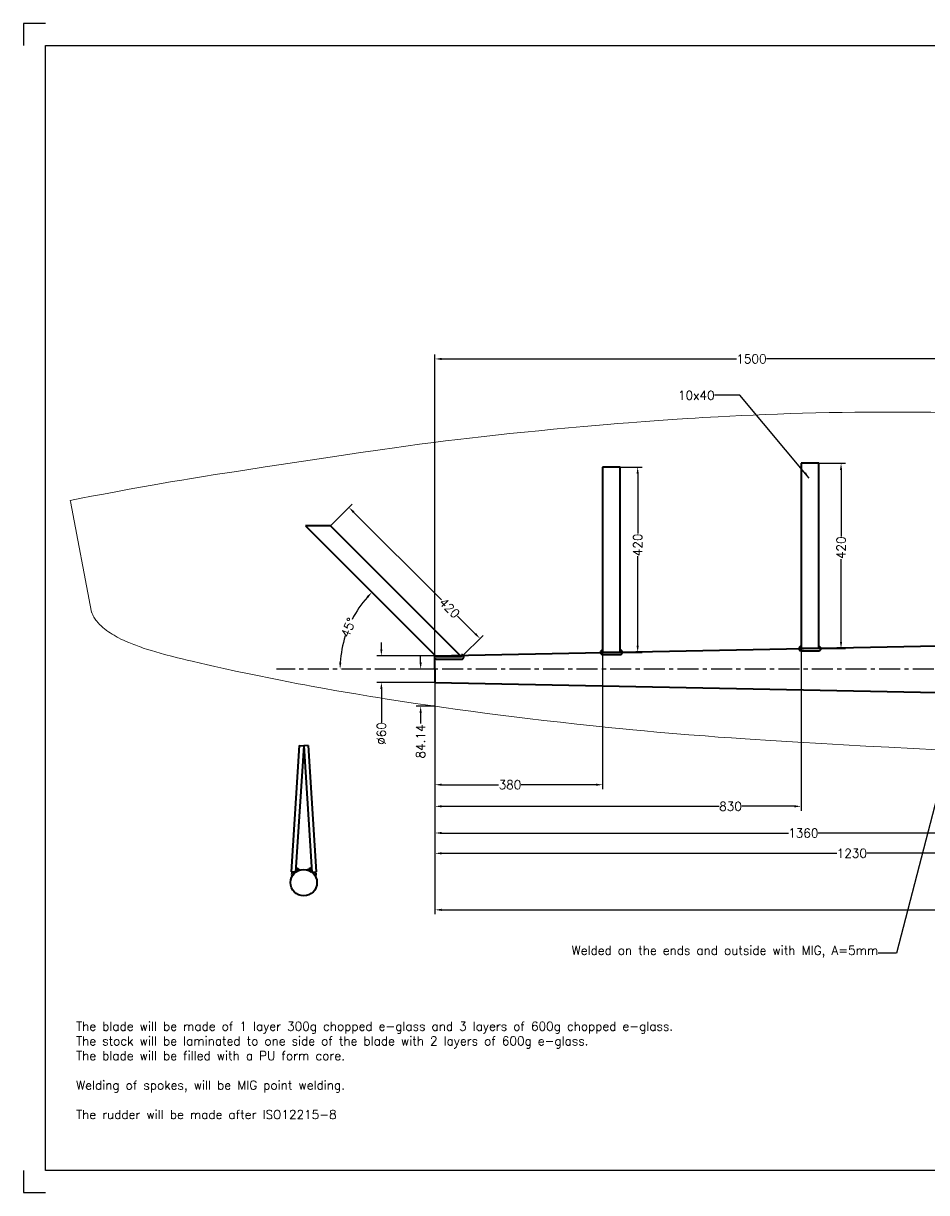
# Model space of a CAD drawing. Extents: x -3705 to 390, y -788 to 1862.
# Tile 1 of 5: x -3705 to -1658, y -788 to 1862. Entities that reach past the tile are written whole.
import ezdxf

# ---------------------------------------------------------------- set-up
doc = ezdxf.new("R2010")
doc.units = 0
doc.header["$LTSCALE"] = 1.5
doc.header["$PDMODE"] = 2
doc.header["$PDSIZE"] = 5
doc.linetypes.add('CENTER', pattern=[50.8, 31.75, -6.35, 6.35, -6.35])
doc.layers.get('DEFPOINTS').update_dxf_attribs({"linetype": 'CONTINUOUS'})
for name, color, linetype, lineweight in [('Blade', 1, 'CONTINUOUS', 15), ('DIMS', 7, 'CONTINUOUS', 15), ('STOCK', 5, 'CONTINUOUS', 35)]:
    doc.layers.add(name, color=color, linetype=linetype, lineweight=lineweight)
doc.layers.add('CENTER', color=9, linetype='CENTER')
doc.layers.add('RAMME', color=7, linetype='CONTINUOUS')
doc.styles.add('ROMANS', font='romans')
doc.dimstyles.new('Text 20', dxfattribs={"dimtxt": 20, "dimasz": 15, "dimexe": 10, "dimexo": 0, "dimgap": 0, "dimtad": 0, "dimdsep": 46, "dimtxsty": 'ROMANS', "dimcen": 10, "dimazin": 2, "dimtfac": 0.65, "dimtofl": 0, "dimtmove": 0, "dimatfit": 0, "dimfxl": 0, "dimtolj": 1, "dimarcsym": 0})

# ---------------------------------------------------------------- blocks, each defined once
blk = doc.blocks.new('*D9')
at = {"layer": 'DEFPOINTS', "color": 0, "transparency": 16777216}
for p in [(-2772, 368.5), (188, 139.7), (188, -147.1)]:
    blk.add_point(p, dxfattribs=at)
at = {"layer": 'DIMS', "color": 0, "lineweight": -2, "transparency": 16777216}
for p, q in [((-2772, 368.5), (-2772, -157.1)), ((188, 139.7), (188, -157.1)), ((-2757, -147.1), (-1230.7, -147.1)), ((173, -147.1), (-1160.3, -147.1))]:
    blk.add_line(p, q, dxfattribs=at)
at = {"layer": 'DIMS', "color": 0, "transparency": 16777216}
for points in [[(-2757, -144.6), (-2757, -149.6), (-2772, -147.1)], [(173, -144.6), (173, -149.6), (188, -147.1)]]:
    blk.add_solid(points, dxfattribs=at)
at = {"layer": 'DIMS', "color": 0, "transparency": 16777216, "insert": (-1195.5, -147.1), "char_height": 20, "attachment_point": 5, "style": 'ROMANS'}
blk.add_mtext('\\A1;2960', dxfattribs=at)
blk = doc.blocks.new('*D19')
at = {"layer": 'DEFPOINTS', "color": 0, "transparency": 16777216}
for p in [(-3008.9, 722.9), (-2669.9, 467.9), (-2711.9, 426)]:
    blk.add_point(p, dxfattribs=at)
at = {"layer": 'DIMS', "color": 0, "lineweight": -2, "transparency": 16777216}
for p, q in [((-3008.9, 722.9), (-2959.8, 772)), ((-2956.3, 754.3), (-2757.2, 555.2)), ((-2680.5, 478.5), (-2720.8, 518.8)), ((-2711.9, 426), (-2662.9, 475))]:
    blk.add_line(p, q, dxfattribs=at)
at = {"layer": 'DIMS', "color": 0, "transparency": 16777216}
for points in [[(-2954.5, 756.1), (-2958.1, 752.5), (-2966.9, 764.9)], [(-2678.8, 480.3), (-2682.3, 476.8), (-2669.9, 467.9)]]:
    blk.add_solid(points, dxfattribs=at)
at = {"layer": 'DIMS', "color": 0, "transparency": 16777216, "insert": (-2739, 537), "char_height": 20, "attachment_point": 5, "rotation": 315, "style": 'ROMANS'}
blk.add_mtext('\\A1;420', dxfattribs=at)
blk = doc.blocks.new('*D20')
at = {"layer": 'DEFPOINTS', "color": 0, "transparency": 16777216}
for p in [(-2352, 856.5), (-2352, 436.5), (-2312.5, 436.5)]:
    blk.add_point(p, dxfattribs=at)
at = {"layer": 'DIMS', "color": 0, "lineweight": -2, "transparency": 16777216}
for p, q in [((-2352, 856.5), (-2302.5, 856.5)), ((-2312.5, 841.5), (-2312.5, 705.7)), ((-2312.5, 451.5), (-2312.5, 654.3)), ((-2352, 436.5), (-2302.5, 436.5))]:
    blk.add_line(p, q, dxfattribs=at)
at = {"layer": 'DIMS', "color": 0, "transparency": 16777216}
for points in [[(-2315, 841.5), (-2310, 841.5), (-2312.5, 856.5)], [(-2315, 451.5), (-2310, 451.5), (-2312.5, 436.5)]]:
    blk.add_solid(points, dxfattribs=at)
at = {"layer": 'DIMS', "color": 0, "transparency": 16777216, "insert": (-2312.5, 680), "char_height": 20, "attachment_point": 5, "rotation": 90, "style": 'ROMANS'}
blk.add_mtext('\\A1;420', dxfattribs=at)
blk = doc.blocks.new('*D21')
at = {"layer": 'DEFPOINTS', "color": 0, "transparency": 16777216}
for p in [(-1902, 865), (-1902, 445), (-1851.5, 445)]:
    blk.add_point(p, dxfattribs=at)
at = {"layer": 'DIMS', "color": 0, "lineweight": -2, "transparency": 16777216}
for p, q in [((-1902, 865), (-1841.5, 865)), ((-1851.5, 850), (-1851.5, 699.2)), ((-1851.5, 460), (-1851.5, 647.8)), ((-1902, 445), (-1841.5, 445))]:
    blk.add_line(p, q, dxfattribs=at)
at = {"layer": 'DIMS', "color": 0, "transparency": 16777216}
for points in [[(-1854, 850), (-1849, 850), (-1851.5, 865)], [(-1854, 460), (-1849, 460), (-1851.5, 445)]]:
    blk.add_solid(points, dxfattribs=at)
at = {"layer": 'DIMS', "color": 0, "transparency": 16777216, "insert": (-1851.5, 673.5), "char_height": 20, "attachment_point": 5, "rotation": 90, "style": 'ROMANS'}
blk.add_mtext('\\A1;420', dxfattribs=at)
blk = doc.blocks.new('*D23')
at = {"layer": 'DEFPOINTS', "color": 0, "transparency": 16777216}
for p in [(-3065.4, 722.9), (-2954.1, 521.6), (-2768.5, 426), (-3131, 398.5), (340, 398.5)]:
    blk.add_point(p, dxfattribs=at)
at = {"layer": 'DIMS', "color": 0, "lineweight": -2, "transparency": 16777216}
for start, end in [(138.4928, 152.8386), (162.1614, 176.5072)]:
    blk.add_arc((-2741, 398.5), 246.1, start, end, dxfattribs=at)
at = {"layer": 'DIMS', "color": 0, "transparency": 16777216}
for points in [[(-2927.1, 563.3), (-2923.5, 559.9), (-2915, 572.5)], [(-2984.1, 413.4), (-2989.1, 413.6), (-2987.1, 398.5)]]:
    blk.add_solid(points, dxfattribs=at)
at = {"layer": 'DIMS', "color": 0, "transparency": 16777216, "insert": (-2968.4, 492.7), "char_height": 20, "attachment_point": 5, "rotation": 67.5, "style": 'ROMANS'}
blk.add_mtext('\\A1;45°', dxfattribs=at)
blk = doc.blocks.new('*D24')
at = {"layer": 'DEFPOINTS', "color": 0, "transparency": 16777216}
for p in [(-2392, 436.5), (-2772, 368.5), (-2392, 136.5)]:
    blk.add_point(p, dxfattribs=at)
at = {"layer": 'DIMS', "color": 0, "lineweight": -2, "transparency": 16777216}
for p, q in [((-2392, 436.5), (-2392, 126.5)), ((-2772, 368.5), (-2772, 126.5)), ((-2757, 136.5), (-2627.7, 136.5)), ((-2407, 136.5), (-2576.3, 136.5))]:
    blk.add_line(p, q, dxfattribs=at)
at = {"layer": 'DIMS', "color": 0, "transparency": 16777216}
for points in [[(-2757, 139), (-2757, 134), (-2772, 136.5)], [(-2407, 139), (-2407, 134), (-2392, 136.5)]]:
    blk.add_solid(points, dxfattribs=at)
at = {"layer": 'DIMS', "color": 0, "transparency": 16777216, "insert": (-2602, 136.5), "char_height": 20, "attachment_point": 5, "style": 'ROMANS'}
blk.add_mtext('\\A1;380', dxfattribs=at)
blk = doc.blocks.new('*D25')
at = {"layer": 'DEFPOINTS', "color": 0, "transparency": 16777216}
for p in [(-1942, 445), (-2772, 368.5), (-1942, 87.5)]:
    blk.add_point(p, dxfattribs=at)
at = {"layer": 'DIMS', "color": 0, "lineweight": -2, "transparency": 16777216}
for p, q in [((-1942, 445), (-1942, 77.5)), ((-2772, 368.5), (-2772, 77.5)), ((-2757, 87.5), (-2127.7, 87.5)), ((-1957, 87.5), (-2076.3, 87.5))]:
    blk.add_line(p, q, dxfattribs=at)
at = {"layer": 'DIMS', "color": 0, "transparency": 16777216}
for points in [[(-2757, 90), (-2757, 85), (-2772, 87.5)], [(-1957, 90), (-1957, 85), (-1942, 87.5)]]:
    blk.add_solid(points, dxfattribs=at)
at = {"layer": 'DIMS', "color": 0, "transparency": 16777216, "insert": (-2102, 87.5), "char_height": 20, "attachment_point": 5, "style": 'ROMANS'}
blk.add_mtext('\\A1;830', dxfattribs=at)
blk = doc.blocks.new('*D26')
at = {"layer": 'DEFPOINTS', "color": 0, "transparency": 16777216}
for p in [(-1542, 451), (-2772, 368.5), (-1542, -19)]:
    blk.add_point(p, dxfattribs=at)
at = {"layer": 'DIMS', "color": 0, "lineweight": -2, "transparency": 16777216}
for p, q in [((-1542, 451), (-1542, -29)), ((-2772, 368.5), (-2772, -29)), ((-2757, -19), (-1860.8, -19)), ((-1557, -19), (-1793.2, -19))]:
    blk.add_line(p, q, dxfattribs=at)
at = {"layer": 'DIMS', "color": 0, "transparency": 16777216}
for points in [[(-2757, -16.5), (-2757, -21.5), (-2772, -19)], [(-1557, -16.5), (-1557, -21.5), (-1542, -19)]]:
    blk.add_solid(points, dxfattribs=at)
at = {"layer": 'DIMS', "color": 0, "transparency": 16777216, "insert": (-1827, -19), "char_height": 20, "attachment_point": 5, "style": 'ROMANS'}
blk.add_mtext('\\A1;1230', dxfattribs=at)
blk = doc.blocks.new('*D27')
at = {"layer": 'DEFPOINTS', "color": 0, "transparency": 16777216}
for p in [(-2772, 368.5), (-1412, 341), (-1412, 27)]:
    blk.add_point(p, dxfattribs=at)
at = {"layer": 'DIMS', "color": 0, "lineweight": -2, "transparency": 16777216}
for p, q in [((-2772, 368.5), (-2772, 17)), ((-1412, 341), (-1412, 17)), ((-2757, 27), (-1970.8, 27)), ((-1427, 27), (-1903.2, 27))]:
    blk.add_line(p, q, dxfattribs=at)
at = {"layer": 'DIMS', "color": 0, "transparency": 16777216}
for points in [[(-2757, 29.5), (-2757, 24.5), (-2772, 27)], [(-1427, 29.5), (-1427, 24.5), (-1412, 27)]]:
    blk.add_solid(points, dxfattribs=at)
at = {"layer": 'DIMS', "color": 0, "transparency": 16777216, "insert": (-1937, 27), "char_height": 20, "attachment_point": 5, "style": 'ROMANS'}
blk.add_mtext('\\A1;1360', dxfattribs=at)
blk = doc.blocks.new('*D31')
at = {"layer": 'DEFPOINTS', "color": 0, "transparency": 16777216}
for p in [(-2772, 1101.5), (-2772, 398.5), (-1272, 398.5)]:
    blk.add_point(p, dxfattribs=at)
at = {"layer": 'DIMS', "color": 0, "lineweight": -2, "transparency": 16777216}
for p, q in [((-2772, 398.5), (-2772, 1111.5)), ((-2757, 1101.5), (-2088.3, 1101.5)), ((-1287, 1101.5), (-2020.7, 1101.5)), ((-1272, 398.5), (-1272, 1111.5))]:
    blk.add_line(p, q, dxfattribs=at)
at = {"layer": 'DIMS', "color": 0, "transparency": 16777216}
for points in [[(-2757, 1104), (-2757, 1099), (-2772, 1101.5)], [(-1287, 1104), (-1287, 1099), (-1272, 1101.5)]]:
    blk.add_solid(points, dxfattribs=at)
at = {"layer": 'DIMS', "color": 0, "transparency": 16777216, "insert": (-2054.5, 1101.5), "char_height": 20, "attachment_point": 5, "style": 'ROMANS'}
blk.add_mtext('\\A1;1500', dxfattribs=at)
blk = doc.blocks.new('HA545-blade')
at = {"layer": 'Blade'}
for p, q in [((0, 62), (0.1, 568.8)), ((-2326.5, 380), (-2278.3, 128.7)), ((0, 62), (0, -62)), ((0, -194.9), (0, -62))]:
    blk.add_line(p, q, dxfattribs=at)
for points in [[(0.1, 570.3), (-47.4, 572.4), (-71.1, 573.4), (-94.7, 574.4), (-129.9, 575.7), (-164.9, 577), (-199.8, 578.1), (-234.4, 579.2), (-272.6, 580.1), (-310.4, 581), (-329.2, 581.3), (-347.9, 581.6), (-375.7, 582), (-403.4, 582.3), (-430.7, 582.5), (-457.8, 582.6), (-488.2, 582.6), (-518.2, 582.5), (-547.9, 582.2), (-577.3, 581.8), (-606.4, 581.3), (-636.7, 580.6), (-666.6, 579.9), (-695.1, 579), (-723.4, 578.1), (-751.4, 577), (-778.5, 575.9), (-805.3, 574.7), (-831.9, 573.4), (-858.3, 572), (-875.7, 571.1), (-893, 570.1), (-910.4, 569), (-927.7, 567.9), (-962.1, 565.6), (-992.9, 563.5), (-1023.6, 561.2), (-1061.4, 558.3), (-1085.5, 556.3), (-1109.7, 554.3), (-1136.2, 552.1), (-1162.6, 549.8), (-1197, 546.7), (-1231.2, 543.6), (-1264.4, 540.4), (-1297.4, 537.2), (-1330.3, 533.8), (-1363, 530.3), (-1395.5, 526.7), (-1422, 523.7), (-1448.4, 520.6), (-1476, 517.2), (-1503.4, 513.8), (-1534.9, 509.6), (-1566.2, 505.4), (-1597.1, 501.1), (-1618.8, 498), (-1640.3, 494.9), (-1669, 490.6), (-1697.5, 486.4), (-1752.3, 478.1), (-1848.7, 463.6), (-1884.9, 458.1), (-1935.2, 450.5), (-1960.4, 446.7), (-1998.4, 440.8), (-2024.9, 436.6), (-2051.6, 432.2), (-2078.5, 427.8), (-2095.4, 424.9), (-2119.9, 420.7), (-2141.3, 416.9), (-2162.6, 413.1), (-2193.4, 407.6), (-2223.3, 402), (-2251.7, 396.7), (-2278.5, 391.6), (-2301.9, 387.1), (-2326.9, 382.1)], [(-2.1, -196.9), (-42.8, -195.4), (-83.3, -193.9), (-137, -191.9), (-190.2, -189.8), (-242.9, -187.7), (-301.5, -185.2), (-359.2, -182.6), (-415.9, -179.9), (-471.5, -177.2), (-523.3, -174.5), (-574, -171.7), (-623.5, -168.9), (-677.7, -165.7), (-714.5, -163.5), (-750.6, -161.2), (-774, -159.7), (-797.1, -158.1), (-827.6, -156), (-857.8, -153.9), (-887.6, -151.6), (-924.2, -148.8), (-960.5, -145.8), (-978.6, -144.3), (-996.7, -142.7), (-1025.2, -140.1), (-1051.6, -137.6), (-1073.8, -135.4), (-1107.5, -132.1), (-1141.4, -128.6), (-1178.6, -124.6), (-1215.8, -120.4), (-1253, -116.1), (-1290, -111.7), (-1320.7, -108), (-1351.3, -104.2), (-1381.7, -100.3), (-1418.4, -95.4), (-1449.1, -91.3), (-1479.6, -87), (-1509.8, -82.7), (-1544.4, -77.7), (-1578.7, -72.5), (-1612.6, -67.3), (-1629.5, -64.6), (-1646.4, -61.8), (-1662.9, -59.1), (-1679.3, -56.4), (-1703.2, -52.4), (-1726.9, -48.3), (-1750.6, -44.1), (-1780.4, -38.7), (-1795.2, -35.9), (-1810, -33.1), (-1832.1, -28.9), (-1854.3, -24.6), (-1876.4, -20.1), (-1898.6, -15.6), (-1925.2, -10), (-1951.9, -4.3), (-1978.9, 1.6), (-1998.8, 6), (-2018.8, 10.5), (-2031.4, 13.4), (-2050.1, 17.7), (-2061.4, 20.4), (-2072.7, 23.1), (-2084, 25.8), (-2092.1, 27.8), (-2100.2, 29.9), (-2106.8, 31.7), (-2113.4, 33.4), (-2123.2, 36.1), (-2132.8, 38.9), (-2142.4, 41.8), (-2151.9, 44.7), (-2161.2, 47.8), (-2165.9, 49.4), (-2170.5, 51), (-2178.4, 54), (-2182.5, 55.5), (-2186.6, 57.1), (-2190.3, 58.6), (-2194, 60.1), (-2200, 62.7), (-2206, 65.4), (-2211.8, 68.2), (-2217.5, 71.1), (-2220.2, 72.6), (-2223, 74.1), (-2227.5, 76.6), (-2231.9, 79.2), (-2236.1, 81.9), (-2240.3, 84.7), (-2244.3, 87.6), (-2246.2, 89), (-2248.1, 90.5), (-2250, 92), (-2251.8, 93.5), (-2253.6, 95), (-2255.3, 96.6), (-2257.8, 98.9), (-2260.3, 101.3), (-2262.6, 103.8), (-2264.8, 106.3), (-2266, 107.8), (-2267.2, 109.3), (-2268.7, 111.3), (-2270.1, 113.3), (-2271.5, 115.4), (-2273.1, 117.9), (-2274.5, 120.4), (-2275.8, 123.1), (-2277.1, 125.7), (-2278.2, 128.4)]]:
    blk.add_lwpolyline(points, dxfattribs=at)
for centre, radius, start, end in [((-44.7, 568.9), 44.8, 359.983, 1.8524), ((-2224.5, 399.6), 103.9, 189.6672, 190.88), ((-2276.3, 129.1), 2, 190.8735, 201.0849), ((-2273.4, 129.9), 1, 190.8746, 201.3266), ((-2, -194.9), 2, 268.0004, 359.9886)]:
    blk.add_arc(centre, radius, start, end, dxfattribs=at)
blk = doc.blocks.new('*D36')
at = {"layer": 'DEFPOINTS', "color": 0, "transparency": 16777216}
for p in [(-2772, 428.5), (-2893.5, 368.5), (-2772, 368.5)]:
    blk.add_point(p, dxfattribs=at)
at = {"layer": 'DIMS', "color": 0, "lineweight": -2, "transparency": 16777216}
for p, q in [((-2893.5, 443.5), (-2893.5, 458.5)), ((-2772, 428.5), (-2903.5, 428.5)), ((-2772, 368.5), (-2903.5, 368.5)), ((-2893.5, 353.5), (-2893.5, 277.7))]:
    blk.add_line(p, q, dxfattribs=at)
at = {"layer": 'DIMS', "color": 0, "transparency": 16777216}
for points in [[(-2896, 443.5), (-2891, 443.5), (-2893.5, 428.5)], [(-2896, 353.5), (-2891, 353.5), (-2893.5, 368.5)]]:
    blk.add_solid(points, dxfattribs=at)
at = {"layer": 'DIMS', "color": 0, "transparency": 16777216, "insert": (-2893.5, 252.5), "char_height": 20, "attachment_point": 5, "rotation": 90, "style": 'ROMANS'}
blk.add_mtext('\\A1;%%C60', dxfattribs=at)
blk = doc.blocks.new('*D37')
at = {"layer": 'DEFPOINTS', "color": 0, "transparency": 16777216}
for p in [(-2772, 398.5), (-2804.5, 314.4), (-2772, 314.4)]:
    blk.add_point(p, dxfattribs=at)
at = {"layer": 'DIMS', "color": 0, "lineweight": -2, "transparency": 16777216}
for p, q in [((-2804.5, 413.5), (-2804.5, 428.5)), ((-2772, 398.5), (-2814.5, 398.5)), ((-2772, 314.4), (-2814.5, 314.4)), ((-2804.5, 299.4), (-2804.5, 275))]:
    blk.add_line(p, q, dxfattribs=at)
at = {"layer": 'DIMS', "color": 0, "transparency": 16777216}
for points in [[(-2807, 413.5), (-2802, 413.5), (-2804.5, 398.5)], [(-2807, 299.4), (-2802, 299.4), (-2804.5, 314.4)]]:
    blk.add_solid(points, dxfattribs=at)
at = {"layer": 'DIMS', "color": 0, "transparency": 16777216, "insert": (-2804.5, 234.5), "char_height": 20, "attachment_point": 5, "rotation": 90, "style": 'ROMANS'}
blk.add_mtext('\\A1;84.14', dxfattribs=at)

msp = doc.modelspace()

# ---------------------------------------------------------------- linework, layer by layer
at = {"layer": 'CENTER'}
msp.add_line((340, 398.5), (-3131, 398.5), dxfattribs=at)
at = {"layer": 'DIMS'}
msp.add_line((-2772, 398.5), (-2772, 290), dxfattribs=at)
at = {"layer": 'RAMME'}
for p, q in [((-3655, 1862), (-3705, 1862)), ((-3705, 1862), (-3705, 1812)), ((-3655, -738), (-3655, 1812)), ((-3655, 1812), (340, 1812)), ((-3705, -738), (-3705, -788)), ((340, -738), (-3655, -738)), ((-3705, -788), (-3655, -788))]:
    msp.add_line(p, q, dxfattribs=at)
at = {"layer": 'STOCK'}
for p, q in [((-2352, 856.5), (-2392, 856.5)), ((-2392, 856.5), (-2392, 436.5)), ((-2352, 436.5), (-2352, 856.5)), ((-1902, 865), (-1942, 865)), ((-1942, 865), (-1942, 445)), ((-1902, 445), (-1902, 865)), ((-3008.881, 722.949), (-3065.449, 722.949)), ((-3065.449, 722.949), (-2768.464, 425.964)), ((-2711.896, 425.964), (-3008.881, 722.949)), ((-2772, 428.5), (-1412, 456)), ((-2772, 398.5), (-2772, 428.5)), ((-2711.896, 425.964), (-2768.464, 425.964)), ((-2352, 436.5), (-2392, 436.5)), ((-2392, 431.5), (-2352, 431.5)), ((-1902, 445), (-1942, 445)), ((-1942, 440), (-1902, 440)), ((-2772, 398.5), (-2772, 368.5)), ((-2768.464, 420.964), (-2711.896, 420.964)), ((-2772, 368.5), (-1412, 341)), ((-3079.479, 225.145), (-3097.995, -61.25)), ((-3069.5, 224.5), (-3088.016, -61.896)), ((-3079.479, 225.145), (-3069.5, 224.5)), ((-3059.521, 225.145), (-3069.5, 224.5)), ((-3069.5, 224.5), (-3050.984, -61.896)), ((-3059.521, 225.145), (-3041.005, -61.25)), ((-3087.259, -49.736), (-3086.647, -51.572)), ((-3086.647, -51.572), (-3085.334, -52.534)), ((-3085.334, -52.534), (-3082.971, -53.059)), ((-3053.666, -52.534), (-3056.029, -53.059)), ((-3052.353, -51.572), (-3053.666, -52.534)), ((-3051.741, -49.736), (-3052.353, -51.572)), ((-3088.016, -61.896), (-3097.995, -61.25)), ((-3096.71, -65.041), (-3096.885, -67.315)), ((-3096.885, -67.315), (-3095.835, -71.601)), ((-3095.748, -61.455), (-3096.71, -65.041)), ((-3093.472, -64.167), (-3093.647, -66.791)), ((-3093.647, -66.791), (-3093.385, -67.49)), ((-3092.597, -61.63), (-3093.472, -64.167)), ((-3093.385, -67.49), (-3093.385, -67.49)), ((-3090.059, -61.805), (-3090.235, -64.079)), ((-3087.784, -58.307), (-3086.472, -58.482)), ((-3087.697, -56.47), (-3085.246, -56.645)), ((-3087.434, -53.759), (-3084.546, -54.808)), ((-3086.472, -58.482), (-3085.946, -58.919)), ((-3085.946, -58.919), (-3085.946, -59.007)), ((-3085.946, -59.007), (-3085.421, -60.231)), ((-3085.246, -56.645), (-3084.459, -57.345)), ((-3084.546, -54.808), (-3081.483, -57.957)), ((-3084.459, -57.345), (-3083.584, -59.094)), ((-3082.971, -53.059), (-3081.746, -54.021)), ((-3081.746, -54.021), (-3081.133, -55.246)), ((-3081.133, -55.246), (-3080.521, -56.12)), ((-3080.521, -56.12), (-3079.383, -56.383)), ((-3079.383, -56.383), (-3077.37, -56.558)), ((-3059.617, -56.383), (-3061.63, -56.558)), ((-3058.479, -56.12), (-3059.617, -56.383)), ((-3057.867, -55.246), (-3058.479, -56.12)), ((-3057.254, -54.021), (-3057.867, -55.246)), ((-3054.454, -54.808), (-3057.517, -57.957)), ((-3056.029, -53.059), (-3057.254, -54.021)), ((-3054.541, -57.345), (-3055.416, -59.094)), ((-3053.754, -56.645), (-3054.541, -57.345)), ((-3051.566, -53.759), (-3054.454, -54.808)), ((-3051.303, -56.47), (-3053.754, -56.645)), ((-3053.054, -59.007), (-3053.579, -60.231)), ((-3052.528, -58.482), (-3053.054, -58.919)), ((-3053.054, -58.919), (-3053.054, -59.007)), ((-3051.216, -58.307), (-3052.528, -58.482)), ((-3050.984, -61.896), (-3041.005, -61.25)), ((-3048.941, -61.805), (-3048.765, -64.079)), ((-3046.403, -61.63), (-3045.528, -64.167)), ((-3045.353, -66.791), (-3045.615, -67.49)), ((-3045.615, -67.49), (-3045.615, -67.49)), ((-3045.528, -64.167), (-3045.353, -66.791)), ((-3043.252, -61.455), (-3042.29, -65.041)), ((-3042.115, -67.315), (-3043.165, -71.601)), ((-3042.29, -65.041), (-3042.115, -67.315))]:
    msp.add_line(p, q, dxfattribs=at)
msp.add_circle((-3069.5, -85.5), 30, dxfattribs=at)
for centre, radius, start, end in [((-2769.089, 425.269), 4.349, 132.011206, 278.259006), ((-2711.896, 425.964), 5, 270, 90), ((-2392, 436.5), 5, 90, 270), ((-2352, 436.5), 5, 270, 90), ((-1942, 445), 5, 90, 270), ((-1902, 445), 5, 270, 90)]:
    msp.add_arc(centre, radius, start, end, dxfattribs=at)

# ---------------------------------------------------------------- block references
at = {"layer": 'Blade'}
msp.add_blockref('HA545-blade', (-1272, 398.5), dxfattribs=at)

# ---------------------------------------------------------------- texts
at = {"layer": 'DIMS', "char_height": 20, "attachment_point": 9, "style": 'ROMANS'}
for s, insert in [('\\A1;10x40', (-2138, 1009)), ('\\A1;Welded on the ends and outside with MIG, A=5mm', (-1767, -255))]:
    msp.add_mtext(s, dxfattribs=dict(at, insert=insert))
at = {"layer": 'DIMS', "insert": (-3585.5, -401), "char_height": 20, "width": 3925.5, "attachment_point": 1, "style": 'ROMANS'}
msp.add_mtext('The blade will be made of 1 layer 300g chopped e-glass and 3 layers of 600g chopped e-glass. \\PThe stock will be laminated to one side of the blade with 2 layers of 600g e-glass. \\PThe blade will be filled with a PU form core. \\P\\PWelding of spokes, will be MIG point welding.\\P\\PThe rudder will be made after ISO12215-8', dxfattribs=at)

# ---------------------------------------------------------------- dimensions: what is measured, and where the dimension line sits
at = {"layer": 'DIMS'}
for base, p1, p2, picture, middle in [((-2772, 1101.5), (-1272, 398.5), (-2772, 398.5), '*D31', (-2054.5, 1101.5)), ((-1542, -19), (-2772, 368.5), (-1542, 451), '*D26', (-1827, -19)), ((-1942, 87.5), (-2772, 368.5), (-1942, 445), '*D25', (-2102, 87.5)), ((-2392, 136.5), (-2772, 368.5), (-2392, 436.5), '*D24', (-2602, 136.5)), ((188, -147.058), (-2772, 368.5), (188, 139.676), '*D9', (-1195.5, -147.058)), ((-1412, 27), (-2772, 368.5), (-1412, 341), '*D27', (-1937, 27))]:
    dim = msp.add_linear_dim(base=base, p1=p1, p2=p2, dimstyle='Text 20', dxfattribs=at)
    dim.commit()
    dim.dimension.update_dxf_attribs({"geometry": picture, "text_midpoint": middle, "dimtype": 160})
for base, p1, p2, angle, picture, middle, dimtype in [((-2312.5, 436.5), (-2352, 856.5), (-2352, 436.5), 90, '*D20', (-2312.5, 680), 160), ((-1851.5, 445), (-1902, 865), (-1902, 445), 90, '*D21', (-1851.5, 673.5), 160), ((-2669.93, 467.93), (-3008.881, 722.949), (-2711.896, 425.964), 315, '*D19', (-2739, 537), 161), ((-2804.5, 314.359), (-2772, 398.5), (-2772, 314.359), 90, '*D37', (-2804.5, 234.5), 160)]:
    dim = msp.add_linear_dim(base=base, p1=p1, p2=p2, angle=angle, dimstyle='Text 20', dxfattribs=at)
    dim.commit()
    dim.dimension.update_dxf_attribs({"geometry": picture, "text_midpoint": middle, "dimtype": dimtype})
dim = msp.add_angular_dim_2l(base=(-2954.129, 521.55), line1=((-3065.449, 722.949), (-2768.464, 425.964)), line2=((340, 398.5), (-3131, 398.5)), dimstyle='Text 20', dxfattribs=at)
dim.commit()
dim.dimension.update_dxf_attribs({"geometry": '*D23', "text_midpoint": (-2968.367, 492.679)})
dim = msp.add_linear_dim(base=(-2893.5, 368.5), p1=(-2772, 428.5), p2=(-2772, 368.5), angle=90, text='%%C<>', dimstyle='Text 20', dxfattribs=at)
dim.commit()
dim.dimension.update_dxf_attribs({"geometry": '*D36', "text_midpoint": (-2893.5, 252.5), "dimtype": 160})

# ---------------------------------------------------------------- leaders
at = {"layer": 'DIMS', "annotation_type": 0, "has_hookline": 1, "hookline_direction": 1}
for points, text_width in [([(-1923.5, 831.5), (-2081, 1019), (-2138, 1019)], 83.81), ([(-1547, 446), (-1725.5, -245), (-1767, -245)], 804.762)]:
    msp.add_leader(points, dimstyle='Text 20', override={"dimgap": 0, "dimtad": 0}, dxfattribs=dict(at, text_width=text_width))

doc.saveas('drawing.dxf')
